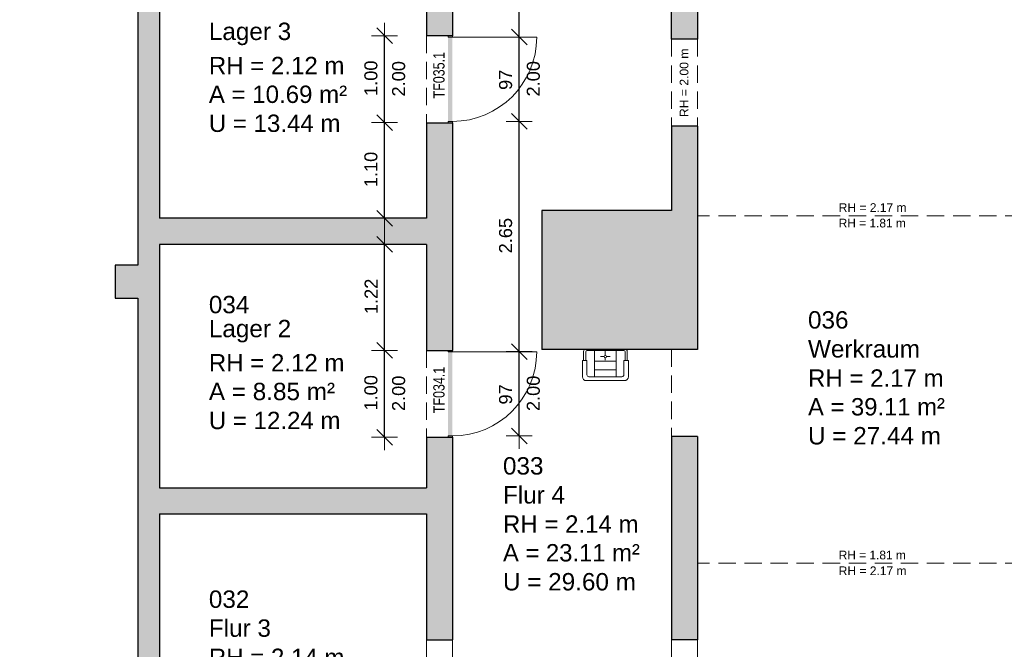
# Model space of a CAD drawing. Header units: metres. Extents: x 313 to 415, y -67 to 7.
# Tile 76 of 84: x 372.87 to 384.19, y -17.64 to -10.39. Entities that reach past the tile are written whole.
import ezdxf

# ---------------------------------------------------------------- set-up
doc = ezdxf.new("R2010")
doc.units = ezdxf.units.M
doc.header["$PDMODE"] = 65
doc.linetypes.add('AUSGEZOGEN', pattern=[0])
doc.linetypes.add('VERDECKT2_S2', pattern=[0.27, 0.2, -0.07])
for name, color, linetype, lineweight in [('Allgemein01', 7, 'AUSGEZOGEN', 13), ('Füllfläche', 7, 'AUSGEZOGEN', 13), ('Maßlinie Allgemein', 7, 'AUSGEZOGEN', 25), ('Sanitär', 5, 'AUSGEZOGEN', 25), ('Standard', 7, 'AUSGEZOGEN', 25), ('Text Allgemein', 7, 'AUSGEZOGEN', 25)]:
    doc.layers.add(name, color=color, linetype=linetype, lineweight=lineweight)
doc.styles.add('ARIAL', font='ARIAL.TTF')
doc.dimstyles.new('DIMSTYLE_13', dxfattribs={"dimtxt": 0.15, "dimasz": 0.3, "dimexe": 0, "dimexo": 1e-06, "dimgap": 0.075, "dimtad": 2, "dimdec": 1, "dimlfac": 100, "dimrnd": 0.5, "dimzin": 4, "dimdsep": 46, "dimtxsty": 'ARIAL', "dimblk1": 'ALL_ML_STRICH', "dimblk2": 'ALL_ML_STRICH', "dimsah": 1, "dimcen": 0, "dimse1": 1, "dimse2": 1, "dimclrd": 7, "dimclre": 7, "dimclrt": 7, "dimadec": 0, "dimazin": 0, "dimtfac": 1, "dimtdec": 0, "dimtix": 1, "dimtmove": 2, "dimatfit": 3, "dimfxl": 0, "dimtzin": 0, "dimlwd": 0, "dimlwe": 13, "dimarcsym": 0})
doc.dimstyles.new('DIMSTYLE_15', dxfattribs={"dimtxt": 0.15, "dimasz": 0.3, "dimexe": 0, "dimexo": 1e-06, "dimgap": 0.075, "dimtad": 2, "dimrnd": 0.005, "dimzin": 4, "dimdsep": 46, "dimtxsty": 'ARIAL', "dimblk1": 'ALL_ML_STRICH', "dimblk2": 'ALL_ML_STRICH', "dimsah": 1, "dimcen": 0, "dimse1": 1, "dimse2": 1, "dimclrd": 7, "dimclre": 7, "dimclrt": 7, "dimadec": 0, "dimazin": 0, "dimtfac": 1, "dimtdec": 0, "dimtix": 1, "dimtmove": 2, "dimatfit": 3, "dimfxl": 0, "dimtzin": 0, "dimlwd": 0, "dimlwe": 13, "dimarcsym": 0})
doc.dimstyles.new('DIMSTYLE_4', dxfattribs={"dimtxt": 0.2, "dimasz": 0.3, "dimexe": 0, "dimexo": 1e-06, "dimgap": 0.1, "dimtad": 2, "dimdec": 1, "dimlfac": 100, "dimrnd": 0.5, "dimzin": 4, "dimdsep": 46, "dimtxsty": 'ARIAL', "dimblk1": 'ALL_ML_STRICH', "dimblk2": 'ALL_ML_STRICH', "dimsah": 1, "dimcen": 0, "dimse1": 1, "dimse2": 1, "dimclrd": 7, "dimclre": 7, "dimclrt": 7, "dimadec": 0, "dimazin": 0, "dimtfac": 1, "dimtdec": 0, "dimtix": 1, "dimtmove": 2, "dimatfit": 3, "dimfxl": 0, "dimtvp": 1.2, "dimtzin": 0, "dimlwd": 0, "dimlwe": 13, "dimarcsym": 0})
doc.dimstyles.new('DIMSTYLE_5', dxfattribs={"dimtxt": 0.2, "dimasz": 0.3, "dimexe": 0, "dimexo": 1e-06, "dimgap": 0.1, "dimtad": 2, "dimrnd": 0.005, "dimzin": 4, "dimdsep": 46, "dimtxsty": 'ARIAL', "dimblk1": 'ALL_ML_STRICH', "dimblk2": 'ALL_ML_STRICH', "dimsah": 1, "dimcen": 0, "dimse1": 1, "dimse2": 1, "dimclrd": 7, "dimclre": 7, "dimclrt": 7, "dimadec": 0, "dimazin": 0, "dimtfac": 1, "dimtdec": 0, "dimtix": 1, "dimtmove": 2, "dimatfit": 3, "dimfxl": 0, "dimtzin": 0, "dimlwd": 0, "dimlwe": 13, "dimarcsym": 0})

# ---------------------------------------------------------------- blocks, each defined once
blk = doc.blocks.new('COMPLEXOBJECT_27')
at = {"layer": 'Sanitär', "color": 7, "linetype": 'AUSGEZOGEN', "lineweight": 13}
for p, q in [((379.353, -14.312), (379.353, -14.209)), ((379.36, -14.188), (379.362, -14.185)), ((379.847, -14.185), (379.362, -14.185)), ((379.378, -14.312), (379.378, -14.213)), ((379.393, -14.198), (379.814, -14.198)), ((379.481, -14.198), (379.481, -14.499)), ((379.592, -14.267), (379.549, -14.267)), ((379.604, -14.254), (379.604, -14.185)), ((379.617, -14.267), (379.66, -14.267)), ((379.728, -14.198), (379.728, -14.499)), ((379.831, -14.312), (379.831, -14.215)), ((379.849, -14.188), (379.847, -14.185)), ((379.855, -14.312), (379.855, -14.209)), ((379.391, -14.312), (379.34, -14.312)), ((379.34, -14.312), (379.34, -14.499)), ((379.391, -14.312), (379.391, -14.477)), ((379.481, -14.321), (379.728, -14.321)), ((379.604, -14.28), (379.604, -14.309)), ((379.818, -14.312), (379.869, -14.312)), ((379.818, -14.312), (379.818, -14.477)), ((379.869, -14.312), (379.869, -14.499)), ((379.795, -14.499), (379.414, -14.499)), ((379.481, -14.42), (379.728, -14.42)), ((379.385, -14.544), (379.461, -14.544)), ((379.461, -14.544), (379.604, -14.544)), ((379.748, -14.544), (379.604, -14.544)), ((379.824, -14.544), (379.748, -14.544))]:
    blk.add_line(p, q, dxfattribs=at)
for centre, radius, start, end in [((379.387, -14.208), 0.0338, 143.2198, 181.5315), ((379.393, -14.213), 0.015, 90, 180), ((379.604, -14.267), 0.0129, 0, 360), ((379.816, -14.213), 0.015, 359.9999, 89.9999), ((379.822, -14.208), 0.0338, 358.4684, 36.7801), ((379.385, -14.499), 0.045, 180, 270), ((379.414, -14.477), 0.0225, 180, 270), ((379.795, -14.477), 0.0225, 270, 359.9999), ((379.824, -14.499), 0.045, 270, 359.9999)]:
    blk.add_arc(centre, radius, start, end, dxfattribs=at)
blk = doc.blocks.new('ALL_ML_STRICH')
at = {"color": 0, "linetype": 'ByBlock', "lineweight": -2}
for p, q in [((0, -0.5), (0, 0.5)), ((-1, 0), (0.5, 0)), ((-0.3, -0.3), (0.3, 0.3))]:
    blk.add_line(p, q, dxfattribs=at)
blk = doc.blocks.new('*D49')
at = {"layer": 'DEFPOINTS', "color": 7, "linetype": 'AUSGEZOGEN', "lineweight": 13}
for p in [(358.644, 6.165), (381.784, -23.075), (358.644, -27.865)]:
    blk.add_point(p, dxfattribs=at)
at = {"layer": 'Maßlinie Allgemein', "color": 7, "linetype": 'AUSGEZOGEN', "lineweight": -2}
blk.add_line((358.644, 6.165), (381.784, 6.165), dxfattribs=at)
at = {"layer": 'Maßlinie Allgemein', "color": 7, "linetype": 'AUSGEZOGEN', "lineweight": 13, "xscale": 0.3, "yscale": 0.3, "zscale": 0.3, "rotation": 180}
blk.add_blockref('ALL_ML_STRICH', (358.644, 6.165), dxfattribs=at)
at = {"layer": 'Maßlinie Allgemein', "color": 7, "linetype": 'AUSGEZOGEN', "lineweight": 13, "xscale": 0.3, "yscale": 0.3, "zscale": 0.3}
blk.add_blockref('ALL_ML_STRICH', (381.784, 6.165), dxfattribs=at)
at = {"layer": 'Maßlinie Allgemein', "color": 7, "linetype": 'AUSGEZOGEN', "lineweight": 13, "insert": (370.222, 6.348), "char_height": 0.2, "width": 1, "attachment_point": 5, "style": 'ARIAL'}
blk.add_mtext('\\A1;{\\A1;{23.14\\H0.132000;\\S^ ;}}', dxfattribs=at)
blk = doc.blocks.new('*D50')
at = {"layer": 'DEFPOINTS', "color": 7, "linetype": 'AUSGEZOGEN', "lineweight": 13}
for p in [(381.784, 6.165), (381.784, -23.075), (382.124, -25.185)]:
    blk.add_point(p, dxfattribs=at)
at = {"layer": 'Maßlinie Allgemein', "color": 7, "linetype": 'AUSGEZOGEN', "lineweight": -2}
blk.add_line((381.784, 6.165), (382.124, 6.165), dxfattribs=at)
at = {"layer": 'Maßlinie Allgemein', "color": 7, "linetype": 'AUSGEZOGEN', "lineweight": 13, "xscale": 0.3, "yscale": 0.3, "zscale": 0.3, "rotation": 180}
blk.add_blockref('ALL_ML_STRICH', (381.784, 6.165), dxfattribs=at)
at = {"layer": 'Maßlinie Allgemein', "color": 7, "linetype": 'AUSGEZOGEN', "lineweight": 13, "xscale": 0.3, "yscale": 0.3, "zscale": 0.3}
blk.add_blockref('ALL_ML_STRICH', (382.124, 6.165), dxfattribs=at)
at = {"layer": 'Maßlinie Allgemein', "color": 7, "linetype": 'AUSGEZOGEN', "lineweight": 13, "insert": (381.946, 6.498), "char_height": 0.2, "width": 0.8, "attachment_point": 5, "style": 'ARIAL'}
blk.add_mtext('\\A1;{\\A1;{34\\H0.132000;\\S^ ;}}', dxfattribs=at)
blk = doc.blocks.new('*D51')
at = {"layer": 'DEFPOINTS', "color": 7, "linetype": 'AUSGEZOGEN', "lineweight": 13}
for p in [(382.124, 6.165), (390.694, -19.865), (382.124, -25.185)]:
    blk.add_point(p, dxfattribs=at)
at = {"layer": 'Maßlinie Allgemein', "color": 7, "linetype": 'AUSGEZOGEN', "lineweight": -2}
blk.add_line((382.124, 6.165), (390.694, 6.165), dxfattribs=at)
at = {"layer": 'Maßlinie Allgemein', "color": 7, "linetype": 'AUSGEZOGEN', "lineweight": 13, "xscale": 0.3, "yscale": 0.3, "zscale": 0.3, "rotation": 180}
blk.add_blockref('ALL_ML_STRICH', (382.124, 6.165), dxfattribs=at)
at = {"layer": 'Maßlinie Allgemein', "color": 7, "linetype": 'AUSGEZOGEN', "lineweight": 13, "xscale": 0.3, "yscale": 0.3, "zscale": 0.3}
blk.add_blockref('ALL_ML_STRICH', (390.694, 6.165), dxfattribs=at)
at = {"layer": 'Maßlinie Allgemein', "color": 7, "linetype": 'AUSGEZOGEN', "lineweight": 13, "insert": (386.424, 6.348), "char_height": 0.2, "width": 0.8, "attachment_point": 5, "style": 'ARIAL'}
blk.add_mtext('\\A1;{\\A1;{8.57\\H0.132000;\\S^ ;}}', dxfattribs=at)
blk = doc.blocks.new('*D57')
at = {"layer": 'DEFPOINTS', "color": 7, "linetype": 'AUSGEZOGEN', "lineweight": 13}
for p in [(321.134, 7.065), (397.314, -19.355), (321.134, -22.595)]:
    blk.add_point(p, dxfattribs=at)
at = {"layer": 'Maßlinie Allgemein', "color": 7, "linetype": 'AUSGEZOGEN', "lineweight": -2}
blk.add_line((321.134, 7.065), (397.314, 7.065), dxfattribs=at)
at = {"layer": 'Maßlinie Allgemein', "color": 7, "linetype": 'AUSGEZOGEN', "lineweight": 13, "xscale": 0.3, "yscale": 0.3, "zscale": 0.3, "rotation": 180}
blk.add_blockref('ALL_ML_STRICH', (321.134, 7.065), dxfattribs=at)
at = {"layer": 'Maßlinie Allgemein', "color": 7, "linetype": 'AUSGEZOGEN', "lineweight": 13, "xscale": 0.3, "yscale": 0.3, "zscale": 0.3}
blk.add_blockref('ALL_ML_STRICH', (397.314, 7.065), dxfattribs=at)
at = {"layer": 'Maßlinie Allgemein', "color": 7, "linetype": 'AUSGEZOGEN', "lineweight": 13, "insert": (359.231, 7.248), "char_height": 0.2, "width": 1, "attachment_point": 5, "style": 'ARIAL'}
blk.add_mtext('\\A1;{\\A1;{76.18\\H0.132000;\\S^ ;}}', dxfattribs=at)
blk = doc.blocks.new('*D108')
at = {"layer": 'DEFPOINTS', "color": 7, "linetype": 'AUSGEZOGEN', "lineweight": 13}
for p in [(374.224, 0.905), (369.139, -34.025), (413.794, -34.025)]:
    blk.add_point(p, dxfattribs=at)
at = {"layer": 'Maßlinie Allgemein', "color": 7, "linetype": 'AUSGEZOGEN', "lineweight": -2}
blk.add_line((413.794, -34.025), (413.794, 0.905), dxfattribs=at)
at = {"layer": 'Maßlinie Allgemein', "color": 7, "linetype": 'AUSGEZOGEN', "lineweight": 13, "xscale": 0.3, "yscale": 0.3, "zscale": 0.3}
for p, rotation in [((413.794, 0.905), 90), ((413.794, -34.025), 270)]:
    blk.add_blockref('ALL_ML_STRICH', p, dxfattribs=dict(at, rotation=rotation))
at = {"layer": 'Maßlinie Allgemein', "color": 7, "linetype": 'AUSGEZOGEN', "lineweight": 13, "insert": (413.611, -16.554), "char_height": 0.2, "width": 1, "attachment_point": 5, "rotation": 90, "style": 'ARIAL'}
blk.add_mtext('\\A1;{\\A1;{34.93\\H0.132000;\\S^ ;}}', dxfattribs=at)
blk = doc.blocks.new('*D187')
at = {"layer": 'DEFPOINTS', "color": 7, "linetype": 'AUSGEZOGEN', "lineweight": 13}
for p in [(377.844, -14.21), (377.844, -15.18), (378.614, -15.18)]:
    blk.add_point(p, dxfattribs=at)
at = {"layer": 'Maßlinie Allgemein', "color": 7, "linetype": 'AUSGEZOGEN', "lineweight": -2}
blk.add_line((378.614, -15.18), (378.614, -14.21), dxfattribs=at)
at = {"layer": 'Maßlinie Allgemein', "color": 7, "linetype": 'AUSGEZOGEN', "lineweight": 13, "xscale": 0.3, "yscale": 0.3, "zscale": 0.3}
for p, rotation in [((378.614, -14.21), 90), ((378.614, -15.18), 270)]:
    blk.add_blockref('ALL_ML_STRICH', p, dxfattribs=dict(at, rotation=rotation))
at = {"layer": 'Maßlinie Allgemein', "color": 7, "linetype": 'AUSGEZOGEN', "lineweight": 13, "insert": (378.457, -14.702), "char_height": 0.15, "width": 0.6, "attachment_point": 5, "rotation": 90, "style": 'ARIAL'}
blk.add_mtext('\\A1;{\\A1;{97\\H0.099000;\\S^ ;}}', dxfattribs=at)
at = {"layer": 'Maßlinie Allgemein', "color": 7, "linetype": 'AUSGEZOGEN', "lineweight": 13, "insert": (378.7, -14.894), "char_height": 0.15, "width": 0.0075, "attachment_point": 1, "rotation": 90, "line_spacing_factor": 0.60241, "style": 'ARIAL'}
blk.add_mtext('\\A1;{2.00\\H0.099000;\\S^ ;}', dxfattribs=at)
blk = doc.blocks.new('*D188')
at = {"layer": 'DEFPOINTS', "color": 7, "linetype": 'AUSGEZOGEN', "lineweight": 13}
for p in [(377.844, -11.56), (377.844, -14.21), (378.614, -14.21)]:
    blk.add_point(p, dxfattribs=at)
at = {"layer": 'Maßlinie Allgemein', "color": 7, "linetype": 'AUSGEZOGEN', "lineweight": -2}
blk.add_line((378.614, -14.21), (378.614, -11.56), dxfattribs=at)
at = {"layer": 'Maßlinie Allgemein', "color": 7, "linetype": 'AUSGEZOGEN', "lineweight": 13, "xscale": 0.3, "yscale": 0.3, "zscale": 0.3}
for p, rotation in [((378.614, -11.56), 90), ((378.614, -14.21), 270)]:
    blk.add_blockref('ALL_ML_STRICH', p, dxfattribs=dict(at, rotation=rotation))
at = {"layer": 'Maßlinie Allgemein', "color": 7, "linetype": 'AUSGEZOGEN', "lineweight": 13, "insert": (378.457, -12.875), "char_height": 0.15, "width": 0.6, "attachment_point": 5, "rotation": 90, "style": 'ARIAL'}
blk.add_mtext('\\A1;{\\A1;{2.65\\H0.099000;\\S^ ;}}', dxfattribs=at)
blk = doc.blocks.new('*D189')
at = {"layer": 'DEFPOINTS', "color": 7, "linetype": 'AUSGEZOGEN', "lineweight": 13}
for p in [(377.544, -14.195), (377.064, -15.195), (377.544, -15.195)]:
    blk.add_point(p, dxfattribs=at)
at = {"layer": 'Maßlinie Allgemein', "color": 7, "linetype": 'AUSGEZOGEN', "lineweight": -2}
blk.add_line((377.064, -15.195), (377.064, -14.195), dxfattribs=at)
at = {"layer": 'Maßlinie Allgemein', "color": 7, "linetype": 'AUSGEZOGEN', "lineweight": 13, "xscale": 0.3, "yscale": 0.3, "zscale": 0.3}
for p, rotation in [((377.064, -14.195), 90), ((377.064, -15.195), 270)]:
    blk.add_blockref('ALL_ML_STRICH', p, dxfattribs=dict(at, rotation=rotation))
at = {"layer": 'Maßlinie Allgemein', "color": 7, "linetype": 'AUSGEZOGEN', "lineweight": 13, "insert": (376.907, -14.684), "char_height": 0.15, "width": 0.6, "attachment_point": 5, "rotation": 90, "style": 'ARIAL'}
blk.add_mtext('\\A1;{\\A1;{1.00\\H0.099000;\\S^ ;}}', dxfattribs=at)
at = {"layer": 'Maßlinie Allgemein', "color": 7, "linetype": 'AUSGEZOGEN', "lineweight": 13, "insert": (377.15, -14.894), "char_height": 0.15, "width": 0.0075, "attachment_point": 1, "rotation": 90, "line_spacing_factor": 0.60241, "style": 'ARIAL'}
blk.add_mtext('\\A1;{2.00\\H0.099000;\\S^ ;}', dxfattribs=at)
blk = doc.blocks.new('*D190')
at = {"layer": 'DEFPOINTS', "color": 7, "linetype": 'AUSGEZOGEN', "lineweight": 13}
for p in [(377.544, -12.975), (377.064, -14.195), (377.544, -14.195)]:
    blk.add_point(p, dxfattribs=at)
at = {"layer": 'Maßlinie Allgemein', "color": 7, "linetype": 'AUSGEZOGEN', "lineweight": -2}
blk.add_line((377.064, -14.195), (377.064, -12.975), dxfattribs=at)
at = {"layer": 'Maßlinie Allgemein', "color": 7, "linetype": 'AUSGEZOGEN', "lineweight": 13, "xscale": 0.3, "yscale": 0.3, "zscale": 0.3}
for p, rotation in [((377.064, -12.975), 90), ((377.064, -14.195), 270)]:
    blk.add_blockref('ALL_ML_STRICH', p, dxfattribs=dict(at, rotation=rotation))
at = {"layer": 'Maßlinie Allgemein', "color": 7, "linetype": 'AUSGEZOGEN', "lineweight": 13, "insert": (376.909, -13.574), "char_height": 0.15, "width": 0.6, "attachment_point": 5, "rotation": 90, "style": 'ARIAL'}
blk.add_mtext('\\A1;{\\A1;{1.22\\H0.099000;\\S^ ;}}', dxfattribs=at)
blk = doc.blocks.new('*D191')
at = {"layer": 'DEFPOINTS', "color": 7, "linetype": 'AUSGEZOGEN', "lineweight": 13}
for p in [(377.544, -11.575), (377.064, -12.675), (377.544, -12.675)]:
    blk.add_point(p, dxfattribs=at)
at = {"layer": 'Maßlinie Allgemein', "color": 7, "linetype": 'AUSGEZOGEN', "lineweight": -2}
blk.add_line((377.064, -12.675), (377.064, -11.575), dxfattribs=at)
at = {"layer": 'Maßlinie Allgemein', "color": 7, "linetype": 'AUSGEZOGEN', "lineweight": 13, "xscale": 0.3, "yscale": 0.3, "zscale": 0.3}
for p, rotation in [((377.064, -11.575), 90), ((377.064, -12.675), 270)]:
    blk.add_blockref('ALL_ML_STRICH', p, dxfattribs=dict(at, rotation=rotation))
at = {"layer": 'Maßlinie Allgemein', "color": 7, "linetype": 'AUSGEZOGEN', "lineweight": 13, "insert": (376.907, -12.114), "char_height": 0.15, "width": 0.6, "attachment_point": 5, "rotation": 90, "style": 'ARIAL'}
blk.add_mtext('\\A1;{\\A1;{1.10\\H0.099000;\\S^ ;}}', dxfattribs=at)
blk = doc.blocks.new('*D192')
at = {"layer": 'DEFPOINTS', "color": 7, "linetype": 'AUSGEZOGEN', "lineweight": 13}
for p in [(377.544, -10.575), (377.064, -11.575), (377.544, -11.575)]:
    blk.add_point(p, dxfattribs=at)
at = {"layer": 'Maßlinie Allgemein', "color": 7, "linetype": 'AUSGEZOGEN', "lineweight": -2}
blk.add_line((377.064, -11.575), (377.064, -10.575), dxfattribs=at)
at = {"layer": 'Maßlinie Allgemein', "color": 7, "linetype": 'AUSGEZOGEN', "lineweight": 13, "xscale": 0.3, "yscale": 0.3, "zscale": 0.3}
for p, rotation in [((377.064, -10.575), 90), ((377.064, -11.575), 270)]:
    blk.add_blockref('ALL_ML_STRICH', p, dxfattribs=dict(at, rotation=rotation))
at = {"layer": 'Maßlinie Allgemein', "color": 7, "linetype": 'AUSGEZOGEN', "lineweight": 13, "insert": (376.907, -11.064), "char_height": 0.15, "width": 0.6, "attachment_point": 5, "rotation": 90, "style": 'ARIAL'}
blk.add_mtext('\\A1;{\\A1;{1.00\\H0.099000;\\S^ ;}}', dxfattribs=at)
at = {"layer": 'Maßlinie Allgemein', "color": 7, "linetype": 'AUSGEZOGEN', "lineweight": 13, "insert": (377.15, -11.274), "char_height": 0.15, "width": 0.0075, "attachment_point": 1, "rotation": 90, "line_spacing_factor": 0.60241, "style": 'ARIAL'}
blk.add_mtext('\\A1;{2.00\\H0.099000;\\S^ ;}', dxfattribs=at)
blk = doc.blocks.new('*D193')
at = {"layer": 'DEFPOINTS', "color": 7, "linetype": 'AUSGEZOGEN', "lineweight": 13}
for p in [(377.844, -10.59), (377.844, -11.56), (378.614, -11.56)]:
    blk.add_point(p, dxfattribs=at)
at = {"layer": 'Maßlinie Allgemein', "color": 7, "linetype": 'AUSGEZOGEN', "lineweight": -2}
blk.add_line((378.614, -11.56), (378.614, -10.59), dxfattribs=at)
at = {"layer": 'Maßlinie Allgemein', "color": 7, "linetype": 'AUSGEZOGEN', "lineweight": 13, "xscale": 0.3, "yscale": 0.3, "zscale": 0.3}
for p, rotation in [((378.614, -10.59), 90), ((378.614, -11.56), 270)]:
    blk.add_blockref('ALL_ML_STRICH', p, dxfattribs=dict(at, rotation=rotation))
at = {"layer": 'Maßlinie Allgemein', "color": 7, "linetype": 'AUSGEZOGEN', "lineweight": 13, "insert": (378.457, -11.082), "char_height": 0.15, "width": 0.6, "attachment_point": 5, "rotation": 90, "style": 'ARIAL'}
blk.add_mtext('\\A1;{\\A1;{97\\H0.099000;\\S^ ;}}', dxfattribs=at)
at = {"layer": 'Maßlinie Allgemein', "color": 7, "linetype": 'AUSGEZOGEN', "lineweight": 13, "insert": (378.7, -11.274), "char_height": 0.15, "width": 0.0075, "attachment_point": 1, "rotation": 90, "line_spacing_factor": 0.60241, "style": 'ARIAL'}
blk.add_mtext('\\A1;{2.00\\H0.099000;\\S^ ;}', dxfattribs=at)
blk = doc.blocks.new('*D194')
at = {"layer": 'DEFPOINTS', "color": 7, "linetype": 'AUSGEZOGEN', "lineweight": 13}
for p in [(377.844, -9.845), (377.844, -10.59), (378.614, -10.59)]:
    blk.add_point(p, dxfattribs=at)
at = {"layer": 'Maßlinie Allgemein', "color": 7, "linetype": 'AUSGEZOGEN', "lineweight": -2}
blk.add_line((378.614, -10.59), (378.614, -9.845), dxfattribs=at)
at = {"layer": 'Maßlinie Allgemein', "color": 7, "linetype": 'AUSGEZOGEN', "lineweight": 13, "xscale": 0.3, "yscale": 0.3, "zscale": 0.3}
for p, rotation in [((378.614, -9.845), 90), ((378.614, -10.59), 270)]:
    blk.add_blockref('ALL_ML_STRICH', p, dxfattribs=dict(at, rotation=rotation))
at = {"layer": 'Maßlinie Allgemein', "color": 7, "linetype": 'AUSGEZOGEN', "lineweight": 13, "insert": (378.459, -10.157), "char_height": 0.15, "width": 0.6, "attachment_point": 5, "rotation": 90, "style": 'ARIAL'}
blk.add_mtext('\\A1;{\\A1;{74\\H0.099000;\\S5^ ;}}', dxfattribs=at)

msp = doc.modelspace()

# ---------------------------------------------------------------- hatches: boundary and pattern name
at = {"layer": 'Füllfläche', "linetype": 'AUSGEZOGEN', "lineweight": 25}
for color, points in [(254, [(363.3395, -44.0554), (363.3395, -36.8454), (363.0895, -36.8454), (363.0895, -38.8054), (350.3845, -38.8054), (350.3845, -33.6754), (350.1145, -33.6754), (350.1145, -33.1054), (349.8145, -33.1054), (349.8145, -33.8354), (350.0845, -33.8354), (350.0845, -35.2754), (332.0845, -35.2754), (332.0845, -34.3254), (330.4645, -34.3254), (330.4645, -32.8254), (332.0845, -32.8254), (332.0845, -28.1654), (344.5245, -28.1654), (344.5245, -27.8654), (343.5245, -27.8654), (343.5245, -27.6554), (343.2145, -27.6554), (343.2145, -27.8654), (338.7645, -27.8654), (338.7645, -27.6654), (338.4545, -27.6654), (338.4545, -27.8654), (334.0045, -27.8654), (334.0045, -27.6654), (333.6945, -27.6654), (333.6945, -27.8654), (329.2445, -27.8654), (329.2445, -27.6654), (328.9345, -27.6654), (328.9345, -27.8654), (324.4845, -27.8654), (324.4845, -24.5654), (321.5845, -24.5654), (321.5845, -23.0454), (324.4845, -23.0454), (324.4845, -8.7654), (328.9345, -8.7654), (328.9346, -8.9754), (329.2446, -8.9754), (329.2445, -8.7654), (333.6945, -8.7654), (333.6946, -8.9754), (334.0046, -8.9754), (334.0045, -8.7654), (338.4545, -8.7654), (338.4545, -8.9754), (338.7646, -8.9754), (338.7645, -8.7654), (339.7945, -8.7654), (339.7945, -8.4654), (339.6646, -8.4654), (339.6646, -6.4654), (342.1646, -6.4654), (342.1646, -8.4654), (342.0445, -8.4654), (342.0445, -8.7654), (343.2145, -8.7654), (343.2145, -8.9754), (343.5246, -8.9754), (343.5245, -8.7654), (347.9745, -8.7654), (347.9745, -8.9754), (348.2845, -8.9754), (348.2845, -8.7654), (352.7345, -8.7654), (352.7345, -13.5954), (349.1145, -13.5954), (349.1145, -14.1454), (349.3645, -14.1454), (349.3645, -13.8454), (352.7345, -13.8454), (352.7345, -18.3454), (351.5495, -18.3454), (351.5495, -18.5954), (353.0445, -18.5954), (353.0445, -13.5954), (358.0345, -13.5954), (358.0345, -27.5054), (353.0445, -27.5054), (353.0445, -19.6954), (349.3646, -19.6954), (349.3645, -18.5954), (350.5495, -18.5954), (350.5495, -18.3454), (349.3645, -18.3454), (349.3645, -15.0254), (349.1145, -15.0254), (349.1145, -19.9454), (352.7345, -19.9454), (352.7345, -27.5054), (350.1845, -27.5054), (350.1845, -27.8654), (348.2845, -27.8654), (348.2845, -27.6654), (347.9745, -27.6654), (347.9745, -27.8654), (346.0345, -27.8654), (346.0345, -28.1654), (349.8145, -28.1654), (349.8145, -31.0854), (350.1145, -31.0854), (350.1145, -30.5954), (350.3845, -30.5954), (350.3845, -27.8654), (358.6445, -27.8654), (358.6445, 0.9046), (374.2245, 0.9046), (374.2245, -3.6354), (373.9645, -3.6354), (373.9645, -4.0154), (374.2245, -4.0154), (374.2245, -8.4254), (373.9645, -8.4254), (373.9645, -8.8054), (374.2245, -8.8054), (374.2245, -13.2154), (373.9645, -13.2154), (373.9645, -13.5954), (374.2245, -13.5954), (374.2245, -18.0054), (373.9645, -18.0054), (373.9645, -18.3854), (374.2245, -18.3854), (374.2245, -22.7954), (373.9645, -22.7954), (373.9645, -23.1754), (374.2245, -23.1754), (374.2245, -27.5854), (373.9645, -27.5854), (373.9645, -27.9654), (374.5045, -27.9654), (374.5045, -25.6154), (376.8145, -25.6154), (376.8145, -27.9454), (376.6345, -27.9454), (376.6345, -28.1954), (377.0645, -28.1954), (377.0645, -25.3654), (374.5045, -25.3654), (374.5045, -23.0754), (375.6645, -23.0754), (375.6645, -22.8254), (375.0145, -22.8254), (375.0145, -22.0654), (374.7345, -22.0654), (374.7345, -22.8254), (374.4545, -22.8254), (374.4545, -20.1254), (375.1045, -20.1254), (375.1045, -19.8254), (375.7045, -19.8254), (375.7045, -19.5254), (374.4745, -19.5254), (374.4745, -16.0754), (377.5445, -16.0754), (377.5445, -17.5254), (377.8445, -17.5254), (377.8445, -15.1954), (377.5445, -15.1954), (377.5445, -15.7754), (374.4745, -15.7754), (374.4745, -12.9754), (377.5445, -12.9754), (377.5445, -14.1954), (377.8445, -14.1954), (377.8445, -11.5754), (377.5445, -11.5754), (377.5445, -12.6754), (374.4745, -12.6754), (374.4745, -9.2754), (377.5445, -9.2754), (377.5445, -10.5754), (377.8445, -10.5754), (377.8445, -9.8454), (380.3645, -9.8454), (380.3645, -10.6154), (380.6645, -10.6154), (380.6645, -9.8454), (384.7045, -9.8454), (384.7045, -14.1954), (385.0045, -14.1954), (385.0045, -14.1454), (385.7245, -14.1454), (385.7245, -13.9354), (385.0045, -13.9354), (385.0045, -9.8454), (387.4645, -9.8454), (387.4645, -13.9354), (386.7245, -13.9354), (386.7245, -14.1454), (387.4645, -14.1454), (387.4645, -17.2754), (387.5545, -17.2754), (387.5545, -18.0654), (387.8545, -18.0654), (387.8545, -17.7854), (391.9845, -17.7854), (391.9845, -21.1654), (391.9245, -21.1654), (391.9245, -21.4354), (392.3645, -21.4354), (392.3645, -17.4854), (387.9145, -17.4854), (387.9145, -16.8054), (387.7645, -16.8054), (387.7645, -9.5454), (377.8445, -9.5454), (377.8445, -8.9754), (374.7245, -8.9754), (374.7245, 1.2646), (358.0345, 1.2646), (358.0345, -13.2154), (353.1845, -13.2154), (353.1845, -8.1454), (342.4345, -8.1454), (342.4345, -6.1654), (339.3646, -6.1654), (339.3646, -8.1454), (324.0345, -8.1454), (324.0345, -22.5954), (321.1345, -22.5954), (321.1345, -25.0154), (324.0345, -25.0154), (324.0345, -28.1854), (331.8145, -28.1854), (331.8145, -32.5254), (330.1645, -32.5254), (330.1645, -34.6254), (331.8145, -34.6254), (331.8145, -35.2754), (321.4245, -35.2754), (321.4245, -38.1654), (321.7045, -38.1654), (321.7045, -35.8054), (338.1645, -35.8054), (338.1645, -38.4754), (337.9945, -38.4754), (337.9945, -38.6254), (338.1645, -38.6254), (338.1645, -39.0354), (338.4145, -39.0354), (338.4145, -38.6254), (340.8445, -38.6254), (340.8445, -38.4754), (338.4145, -38.4754), (338.4145, -35.8054), (350.0845, -35.8054), (350.0845, -36.3954), (344.5745, -36.3954), (344.5745, -36.2954), (344.3245, -36.2954), (344.3245, -38.4754), (341.7745, -38.4754), (341.7745, -38.6254), (344.3245, -38.6254), (344.3245, -39.0354), (344.5745, -39.0354), (344.5745, -36.5154), (350.2245, -36.5154), (350.2245, -44.0054), (349.8345, -44.0054), (349.8345, -44.3354), (350.2245, -44.3354), (350.2245, -44.3754), (350.7345, -44.3754), (350.7345, -44.0054), (350.3845, -44.0054), (350.3845, -39.0554), (356.8045, -39.0554), (356.8045, -44.3754), (357.0545, -44.3754), (357.0545, -44.3354), (357.8545, -44.3354), (357.8545, -44.4054), (358.1995, -44.4054), (358.1995, -44.3354), (358.3395, -44.3354), (358.3395, -44.0054), (357.0545, -44.0054), (357.0545, -39.0554), (363.0895, -39.0554), (363.0895, -44.0054), (363.0295, -44.0054), (363.0295, -44.4054), (363.3395, -44.4054), (363.3395, -44.3354), (365.3395, -44.3354), (365.3395, -44.0554)]), (30, [(377.7945, -10.5754), (377.7945, -11.5754), (377.8445, -11.5754), (377.8445, -10.5754)]), (254, [(380.3645, -12.5854), (378.8745, -12.5854), (378.8745, -14.1854), (380.6645, -14.1854), (380.6645, -11.6154), (380.3645, -11.6154)]), (30, [(377.7945, -14.1954), (377.7945, -15.1954), (377.8445, -15.1954), (377.8445, -14.1954)]), (254, [(380.3645, -17.5254), (380.6645, -17.5254), (380.6645, -15.1854), (380.3645, -15.1854)])]:
    msp.add_hatch(color=color, dxfattribs=at).paths.add_polyline_path(points)

# ---------------------------------------------------------------- linework, layer by layer
at = {"layer": 'Allgemein01', "color": 7, "linetype": 'AUSGEZOGEN', "lineweight": 25}
for p, q in [((374.2245, -8.8054), (374.2245, -13.2154)), ((374.4745, -9.2754), (374.4745, -12.6754)), ((377.5445, -9.2754), (377.5445, -10.5754)), ((377.8445, -9.8454), (377.8445, -10.5754)), ((380.3645, -10.6154), (380.3645, -9.8454)), ((380.6645, -9.8454), (380.6645, -10.6154)), ((377.8445, -10.5754), (377.5445, -10.5754)), ((380.6645, -10.6154), (380.3645, -10.6154)), ((377.5445, -11.5754), (377.8445, -11.5754)), ((377.5445, -11.5754), (377.5445, -12.6754)), ((377.8445, -11.5754), (377.8445, -14.1954)), ((380.6645, -11.6154), (380.3645, -11.6154)), ((380.3645, -11.6154), (380.3645, -12.5854)), ((380.6645, -11.6154), (380.6645, -14.1854)), ((377.5445, -12.6754), (374.4745, -12.6754)), ((380.3645, -12.5854), (378.8745, -12.5854)), ((378.8745, -12.5854), (378.8745, -14.1854)), ((377.5445, -12.9754), (374.4745, -12.9754)), ((374.4745, -12.9754), (374.4745, -15.7754)), ((377.5445, -12.9754), (377.5445, -14.1954)), ((373.9645, -13.2154), (373.9645, -13.5954)), ((374.2245, -13.2154), (373.9645, -13.2154)), ((373.9645, -13.5954), (374.2245, -13.5954)), ((374.2245, -13.5954), (374.2245, -18.0054)), ((377.5445, -14.1954), (377.8445, -14.1954)), ((380.6645, -14.1854), (378.8745, -14.1854)), ((377.5445, -15.1954), (377.5445, -15.7754)), ((377.5445, -15.1954), (377.8445, -15.1954)), ((377.8445, -15.1954), (377.8445, -17.5254)), ((380.6645, -15.1854), (380.3645, -15.1854)), ((380.3645, -15.1854), (380.3645, -17.5254)), ((380.6645, -15.1854), (380.6645, -17.5254)), ((374.4745, -15.7754), (377.5445, -15.7754)), ((374.4745, -16.0754), (377.5445, -16.0754)), ((374.4745, -16.0754), (374.4745, -19.5254)), ((377.5445, -16.0754), (377.5445, -17.5254)), ((377.5445, -17.5254), (377.8445, -17.5254)), ((380.6645, -17.5254), (380.3645, -17.5254))]:
    msp.add_line(p, q, dxfattribs=at)
at = {"layer": 'Allgemein01', "color": 7, "linetype": 'VERDECKT2_S2', "lineweight": 13}
for p, q in [((377.5445, -10.5754), (377.5445, -11.5754)), ((380.3645, -10.6154), (380.3645, -11.6154)), ((380.6645, -10.6154), (380.6645, -11.6154)), ((384.7045, -12.6454), (380.6645, -12.6454)), ((377.5445, -14.1954), (377.5445, -15.1954)), ((380.3645, -14.1854), (380.3645, -15.1854)), ((384.7045, -16.6454), (380.6645, -16.6454)), ((377.5445, -17.5254), (377.5445, -18.5254)), ((377.8445, -17.5254), (377.8445, -18.5254)), ((380.3645, -17.5254), (380.3645, -18.5254)), ((380.6645, -17.5254), (380.6645, -18.5254))]:
    msp.add_line(p, q, dxfattribs=at)
at = {"layer": 'Allgemein01', "color": 7, "linetype": 'AUSGEZOGEN', "lineweight": 18}
for p, q in [((377.7945, -10.5754), (377.7945, -10.5904)), ((377.7945, -10.5904), (377.8445, -10.5904)), ((377.8445, -10.5754), (377.8445, -10.5904)), ((377.8445, -10.5904), (378.8145, -10.5904)), ((377.7945, -11.5604), (377.8445, -11.5604)), ((377.7945, -11.5604), (377.7945, -11.5754)), ((377.8445, -11.5604), (377.8445, -11.5754)), ((377.7945, -14.1954), (377.7945, -14.2104)), ((377.7945, -14.2104), (377.8445, -14.2104)), ((377.8445, -14.1954), (377.8445, -14.2104)), ((377.8445, -14.2104), (378.8145, -14.2104)), ((377.7945, -15.1804), (377.8445, -15.1804)), ((377.7945, -15.1804), (377.7945, -15.1954)), ((377.8445, -15.1804), (377.8445, -15.1954))]:
    msp.add_line(p, q, dxfattribs=at)
for centre in [(377.8445, -10.5904), (377.8445, -14.2104)]:
    msp.add_arc(centre, 0.97, 270, 0, dxfattribs=at)

# ---------------------------------------------------------------- block references
at = {"layer": 'Sanitär', "color": 7, "linetype": 'AUSGEZOGEN', "lineweight": 13}
msp.add_blockref('COMPLEXOBJECT_27', (0, 0), dxfattribs=at)

# ---------------------------------------------------------------- texts
at = {"layer": 'Standard', "color": 7, "linetype": 'AUSGEZOGEN', "lineweight": 25, "char_height": 0.2, "attachment_point": 7, "style": 'ARIAL'}
for s, insert, width in [('\\W1.00;Lager 3', (375.042, -10.6845), 1.053726), ('\\W0.99;RH = 2.12 m', (375.042, -11.0179), 1.679171), ('\\W0.99;A = 10.69 m²', (375.042, -11.3512), 1.709114), ('\\W0.99;U = 13.44 m', (375.042, -11.6845), 1.632463), ('\\W1.00;034', (375.042, -13.7712), 0.570299), ('\\W1.00;036', (381.9361, -13.9473), 0.570299), ('\\W1.00;Lager 2', (375.042, -14.1045), 1.053726), ('\\W1.00;Werkraum', (381.9361, -14.2806), 1.393561), ('\\W0.99;RH = 2.12 m', (375.042, -14.4379), 1.679171), ('\\W0.99;RH = 2.17 m', (381.9361, -14.614), 1.679171), ('\\W1.00;A = 8.85 m²', (375.042, -14.7712), 1.553301), ('\\W0.98;A = 39.11 m²', (381.9361, -14.9473), 1.708183), ('\\W0.99;U = 12.24 m', (375.042, -15.1045), 1.632463), ('\\W1.00;U = 27.44 m', (381.9361, -15.2806), 1.63346), ('\\W1.00;033', (378.4261, -15.6273), 0.570299), ('\\W1.00;Flur 4', (378.4261, -15.9606), 0.816676), ('\\W0.99;RH = 2.14 m', (378.4261, -16.294), 1.679171), ('\\W0.98;A = 23.11 m²', (378.4261, -16.6273), 1.708183), ('\\W1.00;U = 29.60 m', (378.4261, -16.9606), 1.63346), ('\\W1.00;032', (375.042, -17.1612), 0.570299), ('\\W1.00;Flur 3', (375.042, -17.4945), 0.816676), ('\\W0.99;RH = 2.14 m', (375.042, -17.8279), 1.679171)]:
    msp.add_mtext(s, dxfattribs=dict(at, insert=insert, width=width))
at = {"layer": 'Text Allgemein', "color": 7, "linetype": 'AUSGEZOGEN', "lineweight": 25, "rotation": 90, "style": 'ARIAL'}
for s, insert, char_height, width, attachment_point in [('\\W0.79;TF035.1', (377.69, -11.0293), 0.13, 0.593812, 5), ('\\W1.00;RH = 2.00 m', (380.5611, -11.5104), 0.1, 0.84007, 7), ('\\W0.79;TF034.1', (377.69, -14.6513), 0.13, 0.593812, 5)]:
    msp.add_mtext(s, dxfattribs=dict(at, insert=insert, char_height=char_height, width=width, attachment_point=attachment_point))
at = {"layer": 'Text Allgemein', "color": 7, "linetype": 'AUSGEZOGEN', "lineweight": 25, "char_height": 0.1, "attachment_point": 7, "style": 'ARIAL'}
for s, insert, width in [('\\W0.99;RH = 2.17 m', (382.2895, -12.6021), 0.839586), ('\\W0.98;RH = 1.81 m', (382.2895, -12.7821), 0.839111), ('\\W0.98;RH = 1.81 m', (382.2895, -16.6021), 0.839111), ('\\W0.99;RH = 2.17 m', (382.2895, -16.7821), 0.839586)]:
    msp.add_mtext(s, dxfattribs=dict(at, insert=insert, width=width))

# ---------------------------------------------------------------- dimensions: what is measured, and where the dimension line sits
at = {"layer": 'Maßlinie Allgemein', "color": 7, "linetype": 'AUSGEZOGEN', "lineweight": 13}
for base, p1, p2, dimstyle, picture, middle in [((397.3145, 7.0646), (321.1345, -22.5954), (397.3145, -19.3554), 'DIMSTYLE_5', '*D57', (359.231, 7.248)), ((382.1245, 6.1646), (381.7845, -23.0754), (382.1245, -25.1854), 'DIMSTYLE_4', '*D50', (381.9458, 6.4981)), ((381.7845, 6.1646), (358.6445, -27.8654), (381.7845, -23.0754), 'DIMSTYLE_5', '*D49', (370.2216, 6.3481)), ((390.6945, 6.1646), (382.1245, -25.1854), (390.6945, -19.8654), 'DIMSTYLE_5', '*D51', (386.4239, 6.348))]:
    dim = msp.add_linear_dim(base=base, p1=p1, p2=p2, dimstyle=dimstyle, override={"dimpost": '<>', "dimclrd": 7, "dimclre": 7, "dimclrt": 7, "dimlwd": 0, "dimlwe": 13}, dxfattribs=at)
    dim.commit()
    dim.dimension.update_dxf_attribs({"geometry": picture, "text_midpoint": middle, "dimtype": 160})
for base, p1, p2, dimstyle, picture, middle in [((413.7945, 0.9046), (369.1395, -34.0254), (374.2245, 0.9046), 'DIMSTYLE_5', '*D108', (413.6109, -16.5537)), ((378.6145, -9.8454), (377.8445, -10.5904), (377.8445, -9.8454), 'DIMSTYLE_13', '*D194', (378.4595, -10.1569)), ((377.0645, -11.5754), (377.5445, -12.6754), (377.5445, -11.5754), 'DIMSTYLE_15', '*D191', (376.9069, -12.1143)), ((378.6145, -11.5604), (377.8445, -14.2104), (377.8445, -11.5604), 'DIMSTYLE_15', '*D188', (378.4569, -12.8751)), ((377.0645, -12.9754), (377.5445, -14.1954), (377.5445, -12.9754), 'DIMSTYLE_15', '*D190', (376.9095, -13.5738))]:
    dim = msp.add_linear_dim(base=base, p1=p1, p2=p2, angle=90, dimstyle=dimstyle, override={"dimpost": '<>', "dimclrd": 7, "dimclre": 7, "dimclrt": 7, "dimlwd": 0, "dimlwe": 13}, dxfattribs=at)
    dim.commit()
    dim.dimension.update_dxf_attribs({"geometry": picture, "text_midpoint": middle, "dimtype": 160})
for base, p1, p2, dimstyle, picture, middle in [((377.0645, -10.5754), (377.5445, -11.5754), (377.5445, -10.5754), 'DIMSTYLE_15', '*D192', (376.9069, -11.0643)), ((378.6145, -10.5904), (377.8445, -11.5604), (377.8445, -10.5904), 'DIMSTYLE_13', '*D193', (378.4569, -11.0822)), ((377.0645, -14.1954), (377.5445, -15.1954), (377.5445, -14.1954), 'DIMSTYLE_15', '*D189', (376.9069, -14.6843)), ((378.6145, -14.2104), (377.8445, -15.1804), (377.8445, -14.2104), 'DIMSTYLE_13', '*D187', (378.4569, -14.7022))]:
    dim = msp.add_linear_dim(base=base, p1=p1, p2=p2, angle=90, text='<>\\X\\A1;{2.00\\H0.099000;\\S^ ;}', dimstyle=dimstyle, override={"dimpost": '<>', "dimclrd": 7, "dimclre": 7, "dimclrt": 7, "dimlwd": 0, "dimlwe": 13}, dxfattribs=at)
    dim.commit()
    dim.dimension.update_dxf_attribs({"geometry": picture, "text_midpoint": middle, "dimtype": 160})

doc.saveas('drawing.dxf')
